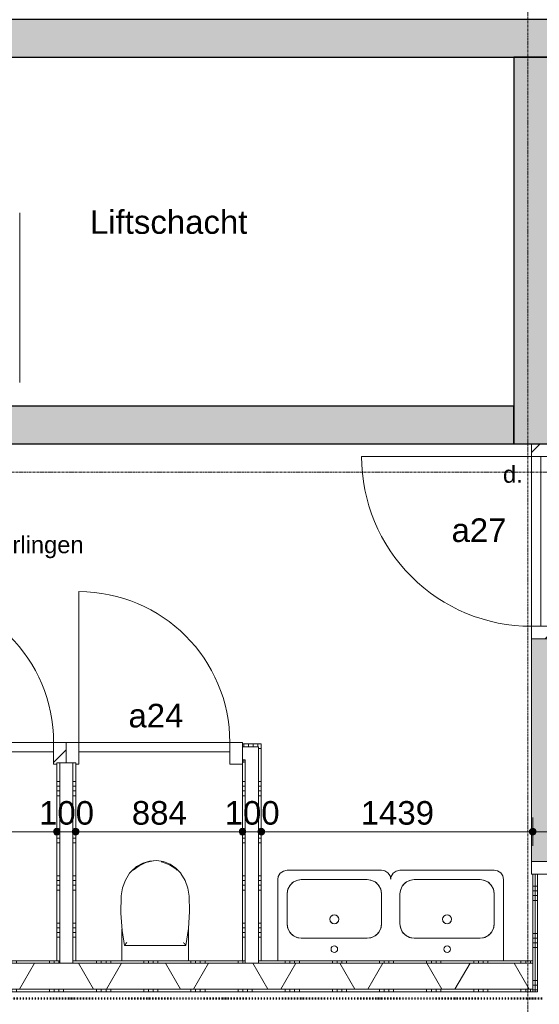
# Model space of a CAD drawing. Header units: millimetres. Extents: x 23523 to 72739, y 19604 to 59318.
# Tile 7 of 44: x 45933 to 48688, y 29579 to 34799. Entities that reach past the tile are written whole.
import ezdxf

# ---------------------------------------------------------------- set-up
doc = ezdxf.new("R2010")
doc.units = ezdxf.units.MM
doc.linetypes.add('Dash dot', pattern=[15.875, 6.35, -4.7625, 0, -4.7625])
doc.linetypes.add('stramien', pattern=[22.225, 12.7, -3.175, 3.175, -3.175])
doc.layers.add('00_Algemeen', color=7, linetype='Continuous', lineweight=9, true_color=0x00a600)
for name, color, linetype, lineweight in [('00_Algemeen-50', 7, 'Continuous', 9), ('22_Metselwerk', 7, 'Continuous', 18), ('30_Kozijnen-ramen-deuren', 7, 'Continuous', 9), ('42_Dekvloeren en vloersystemen', 7, 'Continuous', 9)]:
    doc.layers.add(name, color=color, linetype=linetype, lineweight=lineweight)
doc.styles.add('Arial', font='arial.ttf', dxfattribs={"height": 125})
doc.styles.add('Arial_5', font='arial.ttf', dxfattribs={"height": 90})
doc.dimstyles.new('00_AEE_maatvoering_2_5mm', dxfattribs={"dimscale": 304.8, "dimtxt": 127.532425, "dimasz": 0.459318, "dimexe": 0.246063, "dimexo": 0.0625, "dimgap": 0, "dimtad": 1, "dimdec": 0, "dimzin": 0, "dimdsep": 46, "dimtxsty": 'Arial', "dimblk1": 'DOTSMALL', "dimblk2": 'DOTSMALL', "dimsah": 1, "dimcen": 0.09, "dimdle": 0.246063, "dimazin": 0, "dimtfac": 1, "dimtdec": 4, "dimtix": 1, "dimtmove": 0, "dimatfit": 3, "dimfxl": 0.246063, "dimfxlon": 1, "dimtvp": 1, "dimtolj": 1, "dimtzin": 0, "dimarcsym": 2})
pattern_1 = [(135, (32033, -54075), (-106.066, -106.066), [])]
pattern_2 = [(270, (45195.54, 30960), (250, -1e-12), []), (270, (45170.54, 30960), (250, -1e-12), []), (270, (45145.54, 30960), (250, -1e-12), []), (270, (45120.54, 30960), (250, -1e-12), [])]
pattern_3 = [(180, (46229.54, 30435), (9e-13, -250), []), (180, (46229.54, 30460), (9e-13, -250), []), (180, (46229.54, 30485), (9e-13, -250), []), (180, (46229.54, 30510), (9e-13, -250), [])]
pattern_4 = [(180, (47213.54, 30435), (9e-13, -250), []), (180, (47213.54, 30460), (9e-13, -250), []), (180, (47213.54, 30485), (9e-13, -250), []), (180, (47213.54, 30510), (9e-13, -250), [])]
pattern_5 = [(2e-13, (48652.54, 30955), (-8e-13, 250), []), (2e-13, (48652.54, 30930), (-8e-13, 250), []), (2e-13, (48652.54, 30905), (-8e-13, 250), []), (2e-13, (48652.54, 30880), (-8e-13, 250), [])]

# ---------------------------------------------------------------- blocks, each defined once
blk = doc.blocks.new('Direct Shape - Basic Wall_NLRS_22_WA_beton prefab 200_gen_AT_814328-1202275-02 tweede verdieping - B')
at = {"layer": '22_Metselwerk', "lineweight": 9}
blk.add_hatch(color=256, dxfattribs=at).paths.add_polyline_path([(0, -100), (2820, -100), (2820, 100), (0, 100)])
at = {"layer": '22_Metselwerk', "lineweight": 30}
for p, q in [((2820, 100), (0, 100)), ((0, 100), (0, -100)), ((2820, -100), (2820, 100)), ((0, -100), (2820, -100))]:
    blk.add_line(p, q, dxfattribs=at)
blk = doc.blocks.new('Direct Shape - Basic Wall_NLRS_22_WA_beton prefab 200_gen_AT_814324-1202279-02 tweede verdieping - B')
at = {"layer": '22_Metselwerk', "lineweight": 9}
blk.add_hatch(color=256, dxfattribs=at).paths.add_polyline_path([(0, -100), (3020, -100), (3020, 100), (0, 100)])
at = {"layer": '22_Metselwerk', "lineweight": 30}
for p, q in [((3020, 100), (0, 100)), ((0, 100), (0, -100)), ((3020, -100), (3020, 100)), ((0, -100), (3020, -100))]:
    blk.add_line(p, q, dxfattribs=at)
blk = doc.blocks.new('Direct Shape - Basic Wall_NLRS_22_WA_beton prefab 200_gen_AT_814326-1202281-02 tweede verdieping - B')
at = {"layer": '22_Metselwerk', "lineweight": 9}
blk.add_hatch(color=256, dxfattribs=at).paths.add_polyline_path([(2050, 100), (0, 100), (0, -100), (2050, -100)])
at = {"layer": '22_Metselwerk', "lineweight": 30}
for p, q in [((2050, 100), (0, 100)), ((0, 100), (0, -100)), ((2050, -100), (2050, 100)), ((0, -100), (2050, -100))]:
    blk.add_line(p, q, dxfattribs=at)
blk = doc.blocks.new('Direct Shape - Floor_NLRS_23_FL_gewapend beton_druklaag 70_gen_AT_796972-1202310-02 tweede verdieping - B')
at = {"layer": '42_Dekvloeren en vloersystemen'}
blk.add_line((51105, 33575), (51105, 32675), dxfattribs=at)
blk = doc.blocks.new('2410-10368 v1 - IFC-model constructie _zonder onderbouw_ _MM21228__ifc-1-02 tweede verdieping - B')
at = {"layer": '22_Metselwerk', "lineweight": 9}
for name, p in [('Direct Shape - Basic Wall_NLRS_22_WA_beton prefab 200_gen_AT_814324-1202279-02 tweede verdieping - B', (51105, 34700)), ('Direct Shape - Basic Wall_NLRS_22_WA_beton prefab 200_gen_AT_814328-1202275-02 tweede verdieping - B', (51105, 32650))]:
    blk.add_blockref(name, p, dxfattribs=at)
at = {"layer": '22_Metselwerk', "lineweight": 9, "rotation": 270}
blk.add_blockref('Direct Shape - Basic Wall_NLRS_22_WA_beton prefab 200_gen_AT_814326-1202281-02 tweede verdieping - B', (54025, 34600), dxfattribs=at)
at = {"layer": '42_Dekvloeren en vloersystemen', "lineweight": 9}
blk.add_blockref('Direct Shape - Floor_NLRS_23_FL_gewapend beton_druklaag 70_gen_AT_796972-1202310-02 tweede verdieping - B', (200, 200), dxfattribs=at)
blk = doc.blocks.new('32_AEE_VO_FIX_Binnendeuren - D_1800x2300_Deur_zijlicht rechts 1180 meranti-8437995-02 tweede verdieping - B')
at = {"layer": '30_Kozijnen-ramen-deuren', "true_color": 0xc0c0c0}
h = blk.add_hatch(dxfattribs=at)
h.set_pattern_fill('FP_57', color=9, style=0, pattern_type=2)
h.set_pattern_definition(pattern_1)
h.paths.add_polyline_path([(1764, 57), (1697, 57), (1697, -57), (1764, -57), (1764, 50)])
h.paths.add_polyline_path([(-450, 50), (-450, 57), (-517, 57), (-517, -57), (-450, -57)])
h = blk.add_hatch(dxfattribs=at)
h.set_pattern_fill('FP_57', color=9, style=0, pattern_type=2)
h.set_pattern_definition(pattern_1)
h.paths.add_polyline_path([(517, 57), (450, 57), (450, -57), (517, -57)])
at = {"layer": '30_Kozijnen-ramen-deuren', "true_color": 0xc5c7c4}
blk.add_hatch(color=9, dxfattribs=at).paths.add_polyline_path([(1697, -57), (1697, 57), (517, 57), (517, -57), (1456.2, -57)])
at = {"layer": '30_Kozijnen-ramen-deuren'}
for p, q in [((-517, 57), (-450, 57)), ((-517, 50), (-517, 57)), ((-450, 57), (-450, -57)), ((450, 57), (517, 57)), ((450, -57), (450, 57)), ((517, 57), (1697, 57)), ((517, 57), (517, -57)), ((1697, 57), (1764, 57)), ((1697, -57), (1697, 57)), ((1764, 57), (1764, 50)), ((-450, -7), (450, -7)), ((-450, -57), (-450, -7)), ((450, -7), (450, -57)), ((1764, -50), (1764, -57)), ((-450, -57), (-517, -57)), ((450, -57), (-450, -57)), ((517, -57), (450, -57)), ((1697, -57), (517, -57)), ((1764, -57), (1697, -57))]:
    blk.add_line(p, q, dxfattribs=at)
blk = doc.blocks.new('32_AEE_VO_FIX_Binnendeuren - D_800x2300_Toiletdeur vast meranti-V52-02 tweede verdieping - B')
at = {"layer": '30_Kozijnen-ramen-deuren', "true_color": 0xc0c0c0}
h = blk.add_hatch(dxfattribs=at)
h.set_pattern_fill('FP_116', color=9, style=0, pattern_type=2)
h.set_pattern_definition([(45, (-51085, -30910), (-106.066, 106.066), [])])
h.paths.add_polyline_path([(-400, -57), (-400, 57), (-467, 57), (-467, -50), (-417, -50), (-417, -57)])
h.paths.add_polyline_path([(400, -57), (417, -57), (417, -50), (467, -50), (467, 57), (400, 57), (400, -50)])
at = {"layer": '30_Kozijnen-ramen-deuren'}
for p, q in [((-400, 57), (-467, 57)), ((-467, 57), (-467, -50)), ((400, 57), (-400, 57)), ((-400, 57), (-400, 7)), ((-400, -57), (-400, 57)), ((400, 7), (400, 57)), ((400, 57), (400, -57)), ((467, 57), (400, 57)), ((467, -50), (467, 57)), ((-400, 7), (400, 7)), ((-417, -57), (-400, -57)), ((400, -57), (417, -57))]:
    blk.add_line(p, q, dxfattribs=at)
blk = doc.blocks.new('32_AEE_VO_FIX_Binnendeuren - D_800x2300_Toiletdeur vast meranti-V53-02 tweede verdieping - B')
at = {"layer": '30_Kozijnen-ramen-deuren'}
for p, q in [((-400, 57), (-467, 57)), ((-467, 57), (-467, -50)), ((400, 57), (-400, 57)), ((-400, 57), (-400, 7)), ((-400, -57), (-400, 57)), ((400, 7), (400, 57)), ((400, 57), (400, -57)), ((467, 57), (400, 57)), ((467, 50), (467, 57)), ((-400, 7), (400, 7)), ((-417, -57), (-400, -57)), ((400, -57), (467, -57))]:
    blk.add_line(p, q, dxfattribs=at)
blk = doc.blocks.new('1876_3 _AEE_toilet - 2195_AEE_toilet-V85-02 tweede verdieping - B')
at = {"layer": '30_Kozijnen-ramen-deuren'}
for p, q in [((-147.4, 444.5), (-147, 445.2)), ((145.1, 448), (147, 445.2)), ((147, 445.2), (147.3, 444.6)), ((-176.5, 167.5), (-176.5, 0)), ((176.5, 0), (176.5, 167.5)), ((-163.1, 81.3), (163.1, 81.3))]:
    blk.add_line(p, q, dxfattribs=at)
at = {"layer": '30_Kozijnen-ramen-deuren', "flags": 128}
for points in [[(135.6, 463.9), (109.9, 491.1), (78.9, 512), (44.1, 525.7), (7.1, 531.3), (-30.2, 528.8), (-66.1, 518.1), (-98.7, 499.9), (-126.6, 474.9), (-135.6, 463.9)], [(-117.2, 480.7), (-85.3, 504.1), (-49.3, 520.5), (-10.7, 529.1), (-9.7, 529.2)], [(31.5, 524.9), (39, 523.6), (75.9, 509.3), (109, 487.7), (117.2, 480.7)], [(-135.6, 463.9), (-158.2, 427.2), (-173.3, 386.9), (-180.5, 344.5), (-180.6, 342.9)], [(180.6, 342.9), (173.7, 385.4), (158.9, 425.8), (136.6, 462.6), (135.6, 463.9)], [(-180.6, 342.9), (-182.3, 252), (-175.8, 161.3), (-163.1, 81.3)], [(163.1, 81.3), (176.9, 171.1), (182.5, 261.8), (180.6, 342.9)]]:
    blk.add_lwpolyline(points, dxfattribs=at)
at = {"layer": '30_Kozijnen-ramen-deuren'}
for points, knots in [([(-150.7, 96.3), (-151.5, 95.3), (-152.8, 93.8), (-154.4, 91.9), (-155.6, 90.4), (-156.5, 89.3), (-157.3, 88.3), (-157.8, 87.7), (-158.4, 87), (-158.9, 86.4), (-159.4, 85.8), (-159.9, 85.1), (-160.5, 84.4), (-161.1, 83.7), (-161.4, 83.3), (-161.8, 82.8), (-162.2, 82.4), (-162.6, 81.9), (-162.9, 81.4), (-163.1, 81.3), (-163.1, 81.3)], [0, 0, 0, 0, 0.142857, 0.214286, 0.285714, 0.357143, 0.392857, 0.428571, 0.464286, 0.5, 0.535714, 0.571429, 0.625, 0.678571, 0.705357, 0.732143, 0.785714, 0.839286, 0.892857, 1, 1, 1, 1]), ([(150.7, 96.3), (151.9, 94.8), (153.5, 92.9), (155.3, 90.8), (156.1, 89.7), (157, 88.7), (157.7, 87.8), (158.4, 87), (158.9, 86.4), (159.4, 85.8), (159.9, 85.2), (160.3, 84.6), (160.8, 84.1), (161.2, 83.6), (161.5, 83.2), (161.9, 82.7), (162.3, 82.3), (162.9, 81.6), (163, 81.3), (163.1, 81.3)], [-1, -1, -1, -1, -0.785714, -0.732143, -0.678571, -0.625, -0.571429, -0.535714, -0.5, -0.464286, -0.428571, -0.392857, -0.357143, -0.321429, -0.285714, -0.25, -0.214286, -0.142857, 0, 0, 0, 0])]:
    blk.add_open_spline(points, degree=3, knots=knots, dxfattribs=at)
blk = doc.blocks.new('1876_3 _AEE_wasbak groot - 1876_3 _AEE_wasbak groot-V84-02 tweede verdieping - B')
at = {"layer": '30_Kozijnen-ramen-deuren'}
for p, q in [((250, 479.9), (-250, 479.9)), ((-175, 430), (175, 430)), ((299.9, 0), (299.9, 430)), ((-250, 195), (-250, 355)), ((250, 355), (250, 195)), ((175, 120), (-175, 120))]:
    blk.add_line(p, q, dxfattribs=at)
at = {"layer": '30_Kozijnen-ramen-deuren', "flags": 128}
for points in [[(-250, 479.9), (-269.8, 475.8), (-286.3, 464.3), (-296.9, 447.1), (-299.5, 432.3)], [(299.9, 430), (295.8, 449.8), (284.3, 466.3), (267.1, 476.9), (250, 479.9)], [(-250, 355), (-245.9, 379.4), (-234.1, 401.2), (-215.8, 417.9), (-193, 427.8), (-175, 430)], [(-175, 430), (-199.4, 425.9), (-221.2, 414.1), (-237.9, 395.8), (-247.8, 373), (-250, 355)], [(175, 430), (199.4, 425.9), (221.2, 414.1), (237.9, 395.8), (247.8, 373), (250, 355)], [(250, 355), (245.9, 379.4), (234.1, 401.2), (215.8, 417.9), (193, 427.8), (175, 430)], [(-175, 120), (-199.4, 124.1), (-221.2, 135.9), (-237.9, 154.2), (-247.8, 177), (-250, 195)], [(-250, 195), (-245.9, 170.6), (-234.1, 148.8), (-215.8, 132.1), (-193, 122.2), (-175, 120)], [(250, 195), (245.9, 170.6), (234.1, 148.8), (215.8, 132.1), (193, 122.2), (175, 120)], [(175, 120), (199.4, 124.1), (221.2, 135.9), (237.9, 154.2), (247.8, 177), (250, 195)]]:
    blk.add_lwpolyline(points, dxfattribs=at)
at = {"layer": '30_Kozijnen-ramen-deuren'}
for centre, radius, start, end in [((0, 220), 23.5, 0, 180), ((0, 220), 23.5, 145.4331, 180), ((0, 220), 23.5, 180, 360), ((0, 220), 23.5, 180, 214.5669), ((0, 220), 23.5, 109.3655, 142.3157), ((0, 220), 23.5, 72.833, 107.167), ((0, 220), 23.5, 37.6843, 70.6345), ((0, 220), 23.5, 0, 34.5669), ((0, 220), 23.5, 325.4331, 360), ((0, 220), 23.5, 217.6843, 250.6345), ((0, 220), 23.5, 252.833, 287.167), ((0, 220), 23.5, 289.3655, 322.3157), ((0, 62), 17.5, 0, 180), ((0, 62), 17.5, 180, 0)]:
    blk.add_arc(centre, radius, start, end, dxfattribs=at)
blk = doc.blocks.new('1876_3 _AEE_wasbak groot - 1876_3 _AEE_wasbak groot-5034979-02 tweede verdieping - B')
at = {"layer": '30_Kozijnen-ramen-deuren'}
for p, q in [((250, 479.9), (-250, 479.9)), ((-299.9, 430), (-299.9, 0)), ((-175, 430), (175, 430)), ((-250, 195), (-250, 355)), ((250, 355), (250, 195)), ((175, 120), (-175, 120))]:
    blk.add_line(p, q, dxfattribs=at)
at = {"layer": '30_Kozijnen-ramen-deuren', "flags": 128}
for points in [[(-250, 479.9), (-269.8, 475.8), (-286.3, 464.3), (-296.9, 447.1), (-299.9, 430)], [(299.5, 432.1), (295.8, 449.8), (284.3, 466.3), (267.1, 476.9), (250, 479.9)], [(-250, 355), (-245.9, 379.4), (-234.1, 401.2), (-215.8, 417.9), (-193, 427.8), (-175, 430)], [(-175, 430), (-199.4, 425.9), (-221.2, 414.1), (-237.9, 395.8), (-247.8, 373), (-250, 355)], [(175, 430), (199.4, 425.9), (221.2, 414.1), (237.9, 395.8), (247.8, 373), (250, 355)], [(250, 355), (245.9, 379.4), (234.1, 401.2), (215.8, 417.9), (193, 427.8), (175, 430)], [(-175, 120), (-199.4, 124.1), (-221.2, 135.9), (-237.9, 154.2), (-247.8, 177), (-250, 195)], [(-250, 195), (-245.9, 170.6), (-234.1, 148.8), (-215.8, 132.1), (-193, 122.2), (-175, 120)], [(250, 195), (245.9, 170.6), (234.1, 148.8), (215.8, 132.1), (193, 122.2), (175, 120)], [(175, 120), (199.4, 124.1), (221.2, 135.9), (237.9, 154.2), (247.8, 177), (250, 195)]]:
    blk.add_lwpolyline(points, dxfattribs=at)
at = {"layer": '30_Kozijnen-ramen-deuren'}
for centre, radius, start, end in [((0, 220), 23.5, 0, 180), ((0, 220), 23.5, 145.4331, 180), ((0, 220), 23.5, 180, 360), ((0, 220), 23.5, 180, 214.5669), ((0, 220), 23.5, 109.3655, 142.3157), ((0, 220), 23.5, 72.833, 107.167), ((0, 220), 23.5, 37.6843, 70.6345), ((0, 220), 23.5, 0, 34.5669), ((0, 220), 23.5, 325.4331, 360), ((0, 220), 23.5, 217.6843, 250.6345), ((0, 220), 23.5, 252.833, 287.167), ((0, 220), 23.5, 289.3655, 322.3157), ((0, 62), 17.5, 0, 180), ((0, 62), 17.5, 180, 0)]:
    blk.add_arc(centre, radius, start, end, dxfattribs=at)
blk = doc.blocks.new('30_AEE_VO_draairichting - 30_AEE_VO_draairichting-8194278-02 tweede verdieping - B')
at = {"layer": '30_Kozijnen-ramen-deuren'}
blk.add_line((-400, 800), (-400, 0), dxfattribs=at)
blk.add_arc((-400, 0), 800, 360, 90, dxfattribs=at)
blk = doc.blocks.new('30_AEE_VO_draairichting - 30_AEE_VO_draairichting-8193168-02 tweede verdieping - B')
at = {"layer": '30_Kozijnen-ramen-deuren'}
blk.add_line((-450, -900), (-450, 0), dxfattribs=at)
blk.add_arc((-450, 0), 900, 270, 0, dxfattribs=at)
blk = doc.blocks.new('DIMBLOCK42-02 tweede verdieping - B')
at = {"layer": '00_Algemeen-50', "transparency": 16777216}
h = blk.add_hatch(color=256, dxfattribs=at)
edge = h.paths.add_edge_path()
edge.add_arc((45295.5, 30494.3), 17.5, 0, 360)
h = blk.add_hatch(color=256, dxfattribs=at)
edge = h.paths.add_edge_path()
edge.add_arc((46129.5, 30494.3), 17.5, 0, 360)
for p, q in [((45295.5, 30494.3), (45295.5, 30569.3)), ((46129.5, 30494.3), (46129.5, 30569.3)), ((45295.5, 30494.3), (46129.5, 30494.3)), ((45295.5, 30494.3), (45295.5, 30419.3)), ((46129.5, 30494.3), (46129.5, 30419.3))]:
    blk.add_line(p, q, dxfattribs=at)
for centre in [(45295.5, 30494.3), (46129.5, 30494.3)]:
    blk.add_circle(centre, 17.5, dxfattribs=at)
at = {"layer": '00_Algemeen-50', "color": 0, "transparency": 16777216, "insert": (45568.3, 30656.6), "char_height": 125, "width": 346.103, "attachment_point": 1, "line_spacing_factor": 0.941778, "style": 'Arial'}
blk.add_mtext('834', dxfattribs=at)
blk = doc.blocks.new('_DotSmall')
at = {"color": 0, "linetype": 'ByBlock', "const_width": 0.5}
blk.add_lwpolyline([(-0.0625, 0, 1), (0.0625, 0, 1)], format="xyb", close=True, dxfattribs=at)
blk = doc.blocks.new('DIMBLOCK43-02 tweede verdieping - B')
at = {"layer": '00_Algemeen-50', "transparency": 16777216}
h = blk.add_hatch(color=256, dxfattribs=at)
edge = h.paths.add_edge_path()
edge.add_arc((46129.5, 30494.3), 17.5, 0, 360)
h = blk.add_hatch(color=256, dxfattribs=at)
edge = h.paths.add_edge_path()
edge.add_arc((46229.5, 30494.3), 17.5, 0, 360)
for p, q in [((46129.5, 30494.3), (46129.5, 30569.3)), ((46229.5, 30494.3), (46229.5, 30569.3)), ((46129.5, 30494.3), (46229.5, 30494.3)), ((46129.5, 30494.3), (46129.5, 30419.3)), ((46229.5, 30494.3), (46229.5, 30419.3))]:
    blk.add_line(p, q, dxfattribs=at)
for centre in [(46129.5, 30494.3), (46229.5, 30494.3)]:
    blk.add_circle(centre, 17.5, dxfattribs=at)
at = {"layer": '00_Algemeen-50', "color": 0, "transparency": 16777216, "insert": (46035.3, 30656.6), "char_height": 125, "width": 346.103, "attachment_point": 1, "line_spacing_factor": 0.941778, "style": 'Arial'}
blk.add_mtext('100', dxfattribs=at)
blk = doc.blocks.new('DIMBLOCK44-02 tweede verdieping - B')
at = {"layer": '00_Algemeen-50', "transparency": 16777216}
h = blk.add_hatch(color=256, dxfattribs=at)
edge = h.paths.add_edge_path()
edge.add_arc((46229.5, 30494.3), 17.5, 0, 360)
h = blk.add_hatch(color=256, dxfattribs=at)
edge = h.paths.add_edge_path()
edge.add_arc((47113.5, 30494.3), 17.5, 0, 360)
for p, q in [((46229.5, 30494.3), (46229.5, 30569.3)), ((47113.5, 30494.3), (47113.5, 30569.3)), ((46229.5, 30494.3), (47113.5, 30494.3)), ((46229.5, 30494.3), (46229.5, 30419.3)), ((47113.5, 30494.3), (47113.5, 30419.3))]:
    blk.add_line(p, q, dxfattribs=at)
for centre in [(46229.5, 30494.3), (47113.5, 30494.3)]:
    blk.add_circle(centre, 17.5, dxfattribs=at)
at = {"layer": '00_Algemeen-50', "color": 0, "transparency": 16777216, "insert": (46527.3, 30656.6), "char_height": 125, "width": 346.103, "attachment_point": 1, "line_spacing_factor": 0.941778, "style": 'Arial'}
blk.add_mtext('884', dxfattribs=at)
blk = doc.blocks.new('DIMBLOCK45-02 tweede verdieping - B')
at = {"layer": '00_Algemeen-50', "transparency": 16777216}
h = blk.add_hatch(color=256, dxfattribs=at)
edge = h.paths.add_edge_path()
edge.add_arc((47113.5, 30494.3), 17.5, 0, 360)
h = blk.add_hatch(color=256, dxfattribs=at)
edge = h.paths.add_edge_path()
edge.add_arc((47213.5, 30494.3), 17.5, 0, 360)
for p, q in [((47113.5, 30494.3), (47113.5, 30569.3)), ((47213.5, 30494.3), (47213.5, 30569.3)), ((47113.5, 30494.3), (47213.5, 30494.3)), ((47113.5, 30494.3), (47113.5, 30419.3)), ((47213.5, 30494.3), (47213.5, 30419.3))]:
    blk.add_line(p, q, dxfattribs=at)
for centre in [(47113.5, 30494.3), (47213.5, 30494.3)]:
    blk.add_circle(centre, 17.5, dxfattribs=at)
at = {"layer": '00_Algemeen-50', "color": 0, "transparency": 16777216, "insert": (47019.3, 30656.6), "char_height": 125, "width": 346.103, "attachment_point": 1, "line_spacing_factor": 0.941778, "style": 'Arial'}
blk.add_mtext('100', dxfattribs=at)
blk = doc.blocks.new('DIMBLOCK46-02 tweede verdieping - B')
at = {"layer": '00_Algemeen-50', "transparency": 16777216}
h = blk.add_hatch(color=256, dxfattribs=at)
edge = h.paths.add_edge_path()
edge.add_arc((47213.5, 30494.3), 17.5, 0, 360)
h = blk.add_hatch(color=256, dxfattribs=at)
edge = h.paths.add_edge_path()
edge.add_arc((48652.5, 30494.3), 17.5, 0, 360)
for p, q in [((47213.5, 30494.3), (47213.5, 30569.3)), ((48652.5, 30494.3), (48652.5, 30569.3)), ((47213.5, 30494.3), (48727.5, 30494.3)), ((47213.5, 30494.3), (47213.5, 30419.3)), ((48652.5, 30494.3), (48652.5, 30419.3))]:
    blk.add_line(p, q, dxfattribs=at)
for centre in [(47213.5, 30494.3), (48652.5, 30494.3)]:
    blk.add_circle(centre, 17.5, dxfattribs=at)
at = {"layer": '00_Algemeen-50', "color": 0, "transparency": 16777216, "insert": (47740.8, 30656.6), "char_height": 125, "width": 461.471, "attachment_point": 1, "line_spacing_factor": 0.941778, "style": 'Arial'}
blk.add_mtext('1439', dxfattribs=at)

msp = doc.modelspace()

# ---------------------------------------------------------------- hatches: boundary and pattern name
at = {"layer": '22_Metselwerk', "lineweight": 9}
h = msp.add_hatch(dxfattribs=at)
h.set_pattern_fill('FP_113', color=256, angle=90, style=0, pattern_type=2)
h.set_pattern_definition(pattern_2)
h.paths.add_polyline_path([(47213.5, 30945), (47213.5, 30960), (47113.5, 30960), (47113.5, 30945), (47208.1, 30945)])
h = msp.add_hatch(dxfattribs=at)
h.set_pattern_fill('FP_119', color=256, angle=-270, style=0, pattern_type=2)
h.set_pattern_definition(pattern_4)
h.paths.add_polyline_path([(47213.5, 29810), (47213.5, 30945), (47198.5, 30945), (47198.5, 29810), (47208.1, 29810)])
h = msp.add_hatch(dxfattribs=at)
h.set_pattern_fill('FP_118', color=256, angle=-270, style=0, pattern_type=2)
h.set_pattern_definition(pattern_3)
h.paths.add_polyline_path([(46129.5, 29810), (46144.5, 29810), (46144.5, 30860), (46129.5, 30860), (46129.5, 30004.6)])
h = msp.add_hatch(dxfattribs=at)
h.set_pattern_fill('FP_118', color=256, angle=-270, style=0, pattern_type=2)
h.set_pattern_definition(pattern_3)
h.paths.add_polyline_path([(46215.3, 29810), (46229.5, 29810), (46229.5, 30860), (46214.5, 30860), (46214.5, 29810)])
h = msp.add_hatch(dxfattribs=at)
h.set_pattern_fill('FP_113', color=256, angle=90, style=0, pattern_type=2)
h.set_pattern_definition(pattern_2)
h.paths.add_polyline_path([(47128.5, 30860), (47128.5, 30875), (47113.5, 30875), (47113.5, 30860)])
h = msp.add_hatch(dxfattribs=at)
h.set_pattern_fill('FP_119', color=256, angle=-270, style=0, pattern_type=2)
h.set_pattern_definition(pattern_4)
h.paths.add_polyline_path([(47128.5, 29810), (47128.5, 30860), (47113.5, 30860), (47113.5, 29810)])
h = msp.add_hatch(dxfattribs=at)
h.set_pattern_fill('FP_138', color=256, angle=90, style=0, pattern_type=2)
h.set_pattern_definition(pattern_5)
h.paths.add_polyline_path([(48665, 29645), (48665, 30269), (48652.5, 30269), (48652.5, 29645)])
h = msp.add_hatch(dxfattribs=at)
h.set_pattern_fill('FP_138', color=256, angle=90, style=0, pattern_type=2)
h.set_pattern_definition(pattern_5)
h.paths.add_polyline_path([(48665, 29645), (48677.5, 29645), (48677.5, 30269), (48665, 30269), (48665, 29718.6)])
h = msp.add_hatch(dxfattribs=at)
h.set_pattern_fill('FP_111', color=256, angle=90, style=0, pattern_type=2)
h.set_pattern_definition([(270, (45915.04, 29810), (250, -1e-12), []), (270, (45890.04, 29810), (250, -1e-12), []), (270, (45865.04, 29810), (250, -1e-12), []), (270, (45840.04, 29810), (250, -1e-12), [])])
h.paths.add_polyline_path([(43567.6, 29798), (44276.5, 29798), (44276.5, 29810), (43377.5, 29810), (43377.5, 29798)])
h.paths.add_polyline_path([(44560.4, 29798), (45210.5, 29798), (45210.5, 29810), (44346.5, 29810), (44346.5, 29798)])
h.paths.add_polyline_path([(45553.3, 29798), (46144.5, 29798), (46144.5, 29810), (45280.5, 29810), (45280.5, 29798), (45387.8, 29798)])
h.paths.add_polyline_path([(46214.5, 29798), (47128.5, 29798), (47128.5, 29810), (46214.5, 29810)])
h.paths.add_polyline_path([(47198.5, 29798), (48652.5, 29798), (48652.5, 29810), (47198.5, 29810)])
h = msp.add_hatch(dxfattribs=at)
h.set_pattern_fill('FP_11', color=256, angle=60, style=0, pattern_type=2)
h.set_pattern_definition([(60, (-5372.46, 0), (-346.4102, 200), []), (120, (-5372.46, 0), (-346.4102, -200), [])])
h.paths.add_polyline_path([(43377.5, 29660), (48652.5, 29660), (48652.5, 29798), (43377.5, 29798)])
h = msp.add_hatch(dxfattribs=at)
h.set_pattern_fill('FP_27', color=256, angle=-270, style=0, pattern_type=2)
h.set_pattern_definition([(270, (45915.04, 29660), (250, 9e-13), []), (270, (45890.04, 29660), (250, 9e-13), []), (270, (45865.04, 29660), (250, 9e-13), []), (270, (45840.04, 29660), (250, 9e-13), [])])
h.paths.add_polyline_path([(48201, 29645), (48652.5, 29645), (48652.5, 29660), (43377.5, 29660), (43377.5, 29645), (47870.1, 29645)])

# ---------------------------------------------------------------- linework, layer by layer
at = {"layer": '00_Algemeen', "color": 150, "linetype": 'stramien', "true_color": 0x0080ff}
for p, q in [((48627.5, 20667.9), (48627.5, 59018.3)), ((72439, 32400), (23823.4, 32400))]:
    msp.add_line(p, q, dxfattribs=at)
at = {"layer": '00_Algemeen', "color": 96, "linetype": 'Dash dot', "lineweight": 50, "true_color": 0x008000}
msp.add_line((48702.5, 29610), (43187.5, 29610), dxfattribs=at)
at = {"layer": '22_Metselwerk', "lineweight": 9}
for p, q in [((47213.5, 30960), (47113.5, 30960)), ((47113.5, 30960), (47113.5, 30945)), ((47213.5, 29810), (47213.5, 30960)), ((46144.5, 30860), (46129.5, 30860)), ((46129.5, 30860), (46129.5, 29810)), ((46229.5, 30860), (46214.5, 30860)), ((46229.5, 29810), (46229.5, 30860)), ((47113.5, 30875), (47113.5, 29810)), ((48677.5, 30269), (48652.5, 30269)), ((48652.5, 30269), (48652.5, 29645)), ((48665, 30269), (48665, 29645)), ((46144.5, 29810), (45280.5, 29810)), ((47128.5, 29810), (46214.5, 29810)), ((48652.5, 29810), (47198.5, 29810)), ((46214.5, 29798), (46144.5, 29798)), ((47198.5, 29798), (47128.5, 29798))]:
    msp.add_line(p, q, dxfattribs=at)
at = {"layer": '22_Metselwerk'}
for p, q in [((47113.5, 30945), (47113.5, 30875)), ((47113.5, 30945), (47198.5, 30945)), ((47198.5, 30945), (47198.5, 29798)), ((46214.5, 30860), (46144.5, 30860)), ((46144.5, 30860), (46144.5, 29798)), ((46214.5, 30860), (46214.5, 29798)), ((47113.5, 30875), (47128.5, 30875)), ((47128.5, 30875), (47128.5, 29798)), ((48727.5, 30269), (48677.5, 30269)), ((48677.5, 30269), (48677.5, 29645)), ((46144.5, 29798), (45280.5, 29798)), ((47128.5, 29798), (46214.5, 29798)), ((48652.5, 29798), (47198.5, 29798)), ((48652.5, 29660), (48652.5, 29798)), ((43377.5, 29660), (48652.5, 29660)), ((48677.5, 29645), (43377.5, 29645))]:
    msp.add_line(p, q, dxfattribs=at)

# ---------------------------------------------------------------- block references
at = {"lineweight": 5}
msp.add_blockref('2410-10368 v1 - IFC-model constructie _zonder onderbouw_ _MM21228__ifc-1-02 tweede verdieping - B', (-5372.5, 0), dxfattribs=at)
at = {"layer": '30_Kozijnen-ramen-deuren', "rotation": 269.9999999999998}
for name, p in [('32_AEE_VO_FIX_Binnendeuren - D_1800x2300_Deur_zijlicht rechts 1180 meranti-8437995-02 tweede verdieping - B', (48702.5, 32033)), ('30_AEE_VO_draairichting - 30_AEE_VO_draairichting-8193168-02 tweede verdieping - B', (48645.5, 32033))]:
    msp.add_blockref(name, p, dxfattribs=at)
at = {"layer": '30_Kozijnen-ramen-deuren'}
for name, p in [('30_AEE_VO_draairichting - 30_AEE_VO_draairichting-8194278-02 tweede verdieping - B', (45712.5, 30967)), ('30_AEE_VO_draairichting - 30_AEE_VO_draairichting-8194278-02 tweede verdieping - B', (46646.5, 30967)), ('32_AEE_VO_FIX_Binnendeuren - D_800x2300_Toiletdeur vast meranti-V52-02 tweede verdieping - B', (45712.5, 30910)), ('32_AEE_VO_FIX_Binnendeuren - D_800x2300_Toiletdeur vast meranti-V53-02 tweede verdieping - B', (46646.5, 30910)), ('1876_3 _AEE_toilet - 2195_AEE_toilet-V85-02 tweede verdieping - B', (46651.1, 29810)), ('1876_3 _AEE_wasbak groot - 1876_3 _AEE_wasbak groot-5034979-02 tweede verdieping - B', (47600.6, 29810)), ('1876_3 _AEE_wasbak groot - 1876_3 _AEE_wasbak groot-V84-02 tweede verdieping - B', (48198.5, 29810))]:
    msp.add_blockref(name, p, dxfattribs=at)

# ---------------------------------------------------------------- texts
at = {"layer": '00_Algemeen', "color": 7, "lineweight": 18, "attachment_point": 1}
for s, insert, char_height, width, style in [('Liftschacht', (46305.2, 33788.6), 125, 1006.118, 'Arial'), ('d.', (48494.8, 32434.2), 90, 124.262, 'Arial_5')]:
    msp.add_mtext(s, dxfattribs=dict(at, insert=insert, char_height=char_height, width=width, style=style))
at = {"layer": '00_Algemeen', "color": 7, "attachment_point": 1}
for s, insert, char_height, width, style in [('a27', (48222.1, 32155), 125, 348.734, 'Arial'), ('toilet leerlingen', (45425.9, 32060.7), 90, 966.033, 'Arial_5'), ('a24', (46509.3, 31172.1), 125, 348.734, 'Arial')]:
    msp.add_mtext(s, dxfattribs=dict(at, insert=insert, char_height=char_height, width=width, style=style))

# ---------------------------------------------------------------- dimensions: what is measured, and where the dimension line sits
at = {"layer": '00_Algemeen', "color": 7}
for base, p1, p2, override, picture, middle in [((46129.5, 30494.3), (45295.5, 30569.3), (46129.5, 30569.3), {"dimpost": '<>', "dimfxl": 834}, 'DIMBLOCK42-02 tweede verdieping - B', (45712.5, 30558.2)), ((46229.5, 30494.3), (46129.5, 30569.3), (46229.5, 30569.3), {"dimpost": '<>', "dimfxl": 100}, 'DIMBLOCK43-02 tweede verdieping - B', (46179.5, 30558.2)), ((47113.5, 30494.3), (46229.5, 30569.3), (47113.5, 30569.3), {"dimpost": '<>', "dimfxl": 884}, 'DIMBLOCK44-02 tweede verdieping - B', (46671.5, 30558.2)), ((47213.5, 30494.3), (47113.5, 30569.3), (47213.5, 30569.3), {"dimpost": '<>', "dimfxl": 100}, 'DIMBLOCK45-02 tweede verdieping - B', (47163.5, 30558.2)), ((48652.5, 30494.3), (47213.5, 30569.3), (48652.5, 30419.3), {"dimpost": '<>', "dimfxl": 1446.796807}, 'DIMBLOCK46-02 tweede verdieping - B', (47933, 30558.2))]:
    dim = msp.add_linear_dim(base=base, p1=p1, p2=p2, dimstyle='00_AEE_maatvoering_2_5mm', override=override, dxfattribs=at)
    dim.commit()
    dim.dimension.update_dxf_attribs({"geometry": picture, "text_midpoint": middle})

doc.saveas('drawing.dxf')
